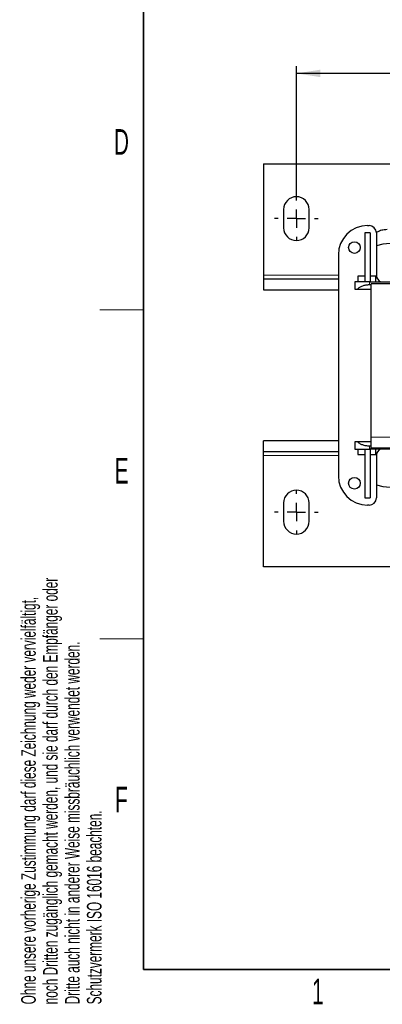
# Model space of a CAD drawing. Header units: millimetres. Extents: x 5 to 418, y 2 to 292.
# Tile 1 of 40: x 9 to 59, y 7 to 142. Entities that reach past the tile are written whole.
import ezdxf

# ---------------------------------------------------------------- set-up
doc = ezdxf.new("R2010")
doc.units = ezdxf.units.MM
doc.layers.add('SLD-0', color=7, linetype='Continuous')
doc.styles.add('SLDTEXTSTYLE0', font='TXT', dxfattribs={"width": 0.605})
doc.dimstyles.new('SLDDIMSTYLE0', dxfattribs={"dimtxt": 3.5, "dimasz": 3.302, "dimexe": 0, "dimexo": 0.0625, "dimgap": 0.875, "dimtad": 1, "dimlfac": 2, "dimrnd": 1e-09, "dimzin": 12, "dimdsep": 46, "dimtxsty": 'SLDTEXTSTYLE0', "dimsah": 1, "dimcen": 0.09, "dimadec": 0, "dimazin": 3, "dimtfac": 1, "dimtofl": 0, "dimtmove": 0, "dimatfit": 3, "dimfxl": 1, "dimfrac": 2, "dimtolj": 1, "dimtzin": 12, "dimarcsym": 0})

# ---------------------------------------------------------------- blocks, each defined once
blk = doc.blocks.new('SW_NOTE_0_2')
at = {"layer": 'SLD-0', "color": 0, "char_height": 2, "attachment_point": 1, "rotation": 90, "style": 'SLDTEXTSTYLE0'}
for s, insert in [('noch Dritten zugänglich gemacht werden, und sie darf durch den Empfänger oder', (0.42, 0)), ('Ohne unsere vorherige Zustimmung darf diese Zeichnung weder vervielfältigt,', (-2.58, 0)), ('Dritte auch nicht in anderer Weise missbräuchlich verwendet werden.', (3.42, 0)), ('Schutzvermerk ISO 16016 beachten.', (6.42, 0))]:
    blk.add_mtext(s, dxfattribs=dict(at, insert=insert))
blk = doc.blocks.new('_D_6')
at = {"layer": 'SLD-0'}
for p, q in [((46.91, 117.74), (46.91, 135.62)), ((147.41, 115.99), (147.41, 135.62)), ((147.41, 134.62), (46.91, 134.62))]:
    blk.add_line(p, q, dxfattribs=at)
for points in [[(46.91, 134.62), (50.21, 134.11), (50.21, 135.13)], [(147.41, 134.62), (144.11, 135.13), (144.11, 134.11)]]:
    blk.add_solid(points, dxfattribs=at)
at = {"layer": 'SLD-0', "insert": (93.15, 139.13), "char_height": 3.5, "attachment_point": 1, "style": 'SLDTEXTSTYLE0'}
blk.add_mtext('201', dxfattribs=at)
blk = doc.blocks.new('SW_CENTERMARKSYMBOL_3')
at = {"layer": 'SLD-0', "color": 0}
for p, q in [((0, 2.5), (0, 3)), ((-2.5, 0), (-3, 0)), ((0, 0), (-1.25, 0)), ((0, 0), (0, 1.25)), ((0, 0), (0, -1.25)), ((0, 0), (1.25, 0)), ((2.5, 0), (3, 0)), ((0, -2.5), (0, -3))]:
    blk.add_line(p, q, dxfattribs=at)
blk = doc.blocks.new('SW_CENTERMARKSYMBOL_4')
at = {"layer": 'SLD-0', "color": 0}
for p, q in [((0, 2.5), (0, 3)), ((-2.5, 0), (-3, 0)), ((0, 0), (-1.25, 0)), ((0, 0), (0, 1.25)), ((0, 0), (0, -1.25)), ((0, 0), (1.25, 0)), ((2.5, 0), (3, 0)), ((0, -2.5), (0, -3))]:
    blk.add_line(p, q, dxfattribs=at)

msp = doc.modelspace()

# ---------------------------------------------------------------- linework, layer by layer
at = {"color": 7, "linetype": 'Continuous', "lineweight": 25}
for p, q in [((42.4125, 122.2448), (42.4125, 106.9948)), ((42.4125, 122.2448), (151.9125, 122.2448)), ((45.1625, 115.9948), (45.1625, 113.4948)), ((48.6625, 113.4948), (48.6625, 115.9948)), ((56.6625, 113.7948), (56.8625, 113.7948)), ((56.2875, 112.7948), (56.2875, 106.1198)), ((57.0375, 112.7948), (56.2875, 112.7948)), ((57.0375, 112.7948), (57.0375, 106.1198)), ((57.8625, 112.7948), (57.8625, 107.0268)), ((52.6625, 109.7948), (52.6625, 79.5448)), ((42.4125, 106.9948), (42.4125, 106.4948)), ((42.4125, 106.4948), (42.4125, 104.9948)), ((42.4125, 106.4948), (52.6625, 106.4948)), ((56.2875, 106.8698), (55.3125, 106.8698)), ((55.3125, 106.8698), (55.3125, 106.1198)), ((57.8125, 106.8698), (57.0375, 106.8698)), ((57.8125, 106.1198), (57.8125, 106.8698)), ((54.9125, 106.1198), (54.9125, 105.1198)), ((56.2875, 106.1198), (54.9125, 106.1198)), ((54.9125, 105.1198), (55.2762, 105.1198)), ((55.2762, 105.1198), (57.1625, 105.1198)), ((56.288, 106.1198), (56.2875, 106.1198)), ((56.9125, 106.1198), (56.288, 106.1198)), ((56.9125, 106.1198), (64.326, 106.1198)), ((56.9125, 105.7198), (57.1625, 105.7198)), ((68.1625, 105.8448), (57.1625, 105.8448)), ((57.1625, 84.8448), (57.1625, 105.8448)), ((42.4125, 104.9948), (52.6625, 104.9948)), ((52.6625, 84.3448), (42.4125, 84.3448)), ((42.4125, 82.8448), (42.4125, 84.3448)), ((54.9125, 84.2198), (54.9125, 83.2198)), ((55.2762, 84.2198), (54.9125, 84.2198)), ((57.1625, 84.2198), (55.2762, 84.2198)), ((57.1625, 83.6198), (56.9125, 83.6198)), ((57.1625, 83.3448), (57.1625, 84.8448)), ((52.6625, 82.8448), (42.4125, 82.8448)), ((42.4125, 82.3448), (42.4125, 82.8448)), ((42.4125, 67.0948), (42.4125, 82.3448)), ((54.9125, 83.2198), (56.2875, 83.2198)), ((55.3125, 83.2198), (55.3125, 82.4698)), ((55.3125, 82.4698), (56.2875, 82.4698)), ((56.2875, 83.2198), (56.288, 83.2198)), ((56.2875, 83.2198), (56.2875, 76.5448)), ((56.288, 83.2198), (56.9125, 83.2198)), ((64.1625, 83.2198), (56.9125, 83.2198)), ((57.0375, 83.2198), (57.0375, 76.5448)), ((57.0375, 82.4698), (57.8125, 82.4698)), ((68.1625, 83.3448), (57.1625, 83.3448)), ((57.8125, 82.4698), (57.8125, 83.2198)), ((57.8625, 82.3128), (57.8625, 76.5448)), ((45.1625, 75.8448), (45.1625, 73.3448)), ((48.6625, 73.3448), (48.6625, 75.8448)), ((56.2875, 76.5448), (57.0375, 76.5448)), ((56.8625, 75.5448), (56.6625, 75.5448)), ((151.9125, 67.0948), (42.4125, 67.0948))]:
    msp.add_line(p, q, dxfattribs=at)
at = {"color": 7, "linetype": 'Continuous', "lineweight": 18}
for p, q in [((42.4125, 106.9948), (52.6625, 106.9948)), ((56.9125, 106.1198), (56.9125, 105.7198)), ((56.9125, 83.6198), (56.9125, 83.2198)), ((68.1625, 84.8448), (57.1625, 84.8448)), ((52.6625, 82.3448), (42.4125, 82.3448))]:
    msp.add_line(p, q, dxfattribs=at)
at = {"color": 7, "linetype": 'Continuous', "lineweight": 25, "flags": 128}
for points in [[(59.7375, 111.3448), (58.7391, 111.2575), (57.8625, 111.0305)], [(57.8625, 78.3091), (58.7391, 78.0822), (59.7375, 77.9948)]]:
    msp.add_lwpolyline(points, dxfattribs=at)
at = {"color": 7, "linetype": 'Continuous', "lineweight": 25}
for centre in [(54.8625, 110.7948), (54.8625, 78.5448)]:
    msp.add_circle(centre, 0.8, dxfattribs=at)
for centre, radius, start, end in [((46.9125, 115.9948), 1.75, 0, 180), ((46.9125, 113.4948), 1.75, 180, 0), ((56.6625, 109.7948), 4, 90, 180), ((56.8625, 112.7948), 1, 0, 90), ((58.8625, 107.0268), 1, 180, 245.091591), ((58.8625, 82.3128), 1, 114.908409, 180), ((56.6625, 79.5448), 4, 180, 270), ((46.9125, 75.8448), 1.75, 0, 180), ((56.8625, 76.5448), 1, 270, 0), ((46.9125, 73.3448), 1.75, 180, 0)]:
    msp.add_arc(centre, radius, start, end, dxfattribs=at)
for points, knots in [([(59.3613, 113.2448), (59.2174, 113.2382), (58.853, 113.2213), (58.3273, 113.0896), (57.988, 112.8962), (57.8414, 112.8126)], [0, 0, 0, 0, 0.270403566, 0.684827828, 1, 1, 1, 1]), ([(55.2762, 105.1198), (55.3795, 105.2096), (55.5745, 105.3793), (55.9799, 105.5704), (56.4284, 105.6956), (56.7536, 105.7119), (56.9125, 105.7198)], [0, 0, 0, 0, 0.27538835, 0.52025646, 0.76559232, 1, 1, 1, 1]), ([(56.9125, 83.6198), (56.7536, 83.6278), (56.4284, 83.644), (55.9799, 83.7693), (55.5745, 83.9603), (55.3795, 84.13), (55.2762, 84.2198)], [0, 0, 0, 0, 0.23440302, 0.47974345, 0.72460526, 1, 1, 1, 1])]:
    msp.add_open_spline(points, degree=3, knots=knots, dxfattribs=at)
at = {"layer": 'SLD-0', "lineweight": 35}
for p, q in [((26, 282.5), (26, 12)), ((26, 12), (408, 12))]:
    msp.add_line(p, q, dxfattribs=at)
at = {"layer": 'SLD-0', "lineweight": 18}
for p, q in [((20, 102.25), (26, 102.25)), ((20, 57.25), (26, 57.25))]:
    msp.add_line(p, q, dxfattribs=at)

# ---------------------------------------------------------------- block references
at = {"layer": 'SLD-0'}
for name, p in [('SW_CENTERMARKSYMBOL_3', (46.9125, 114.7448)), ('SW_NOTE_0_2', (11.808, 7.2381)), ('SW_CENTERMARKSYMBOL_4', (46.9125, 74.5948))]:
    msp.add_blockref(name, p, dxfattribs=at)

# ---------------------------------------------------------------- texts
at = {"layer": 'SLD-0', "char_height": 3.5, "attachment_point": 2, "style": 'SLDTEXTSTYLE0'}
for s, insert in [('D', (22.9597, 127.0011)), ('E', (22.9816, 82.0011)), ('F', (22.9536, 37.0011)), ('1', (49.8527, 10.743))]:
    msp.add_mtext(s, dxfattribs=dict(at, insert=insert))

# ---------------------------------------------------------------- dimensions: what is measured, and where the dimension line sits
at = {"layer": 'SLD-0'}
dim = msp.add_linear_dim(base=(46.9125, 134.6171), p1=(147.4125, 115.9948), p2=(46.9125, 117.7448), dimstyle='SLDDIMSTYLE0', dxfattribs=at)
dim.commit()
dim.dimension.update_dxf_attribs({"geometry": '_D_6', "text_midpoint": (97.1625, 134.6171), "dimtype": 160})

doc.saveas('drawing.dxf')
